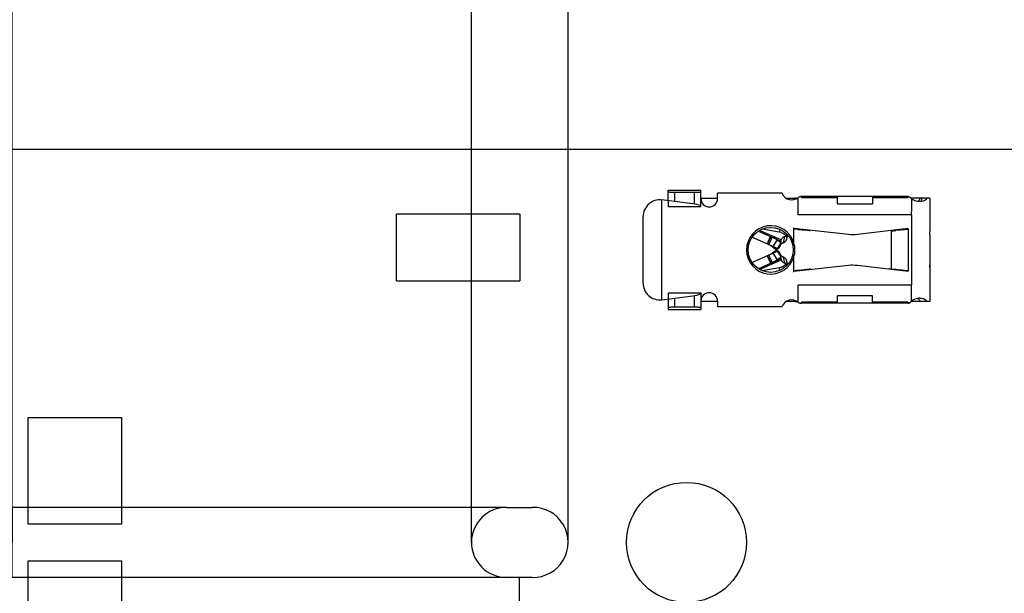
# Model space of a CAD drawing. Header units: millimetres. Extents: x 0 to 210, y 0 to 297.
# Tile 55 of 82: x 52.49 to 54.95, y 152.48 to 153.91. Entities that reach past the tile are written whole.
import ezdxf
from ezdxf.enums import TextEntityAlignment as Align

# ---------------------------------------------------------------- set-up
doc = ezdxf.new("R2010")
doc.units = ezdxf.units.MM
doc.header["$LTSCALE"] = 19.36
doc.layers.get('0').update_dxf_attribs({"linetype": 'CONTINUOUS'})
doc.layers.add('Z_DIM_2D', color=7, linetype='CONTINUOUS')
doc.styles.add('TEXTSTYLE_3', font='helveticaneueltw1g-ltcn.otf')
doc.styles.add('TEXTSTYLE_4', font='gdt', dxfattribs={"width": 0.7})
doc.dimstyles.new('DIMSTYLE_1', dxfattribs={"dimtxt": 1.4, "dimasz": 3.5, "dimexe": 1.5, "dimexo": 0, "dimgap": 0.35, "dimtad": 0, "dimtih": 1, "dimtoh": 1, "dimlfac": 12, "dimdsep": 46, "dimtxsty": 'TEXTSTYLE_3', "dimblk": '_FILLED', "dimblk1": '_FILLED', "dimblk2": '_FILLED', "dimcen": 0.09, "dimclrt": 5, "dimazin": 2, "dimtol": 1, "dimtp": 0.3, "dimtm": 0.3, "dimtfac": 1, "dimtofl": 0, "dimtmove": 0, "dimatfit": 3, "dimldrblk": '_FILLED', "dimfxl": 0, "dimtolj": 1, "dimarcsym": 0})
doc.dimstyles.new('DIMSTYLE_3', dxfattribs={"dimtxt": 1.4, "dimasz": 3.5, "dimexe": 1.5, "dimexo": 0, "dimgap": 0.35, "dimtad": 0, "dimtih": 1, "dimtoh": 1, "dimdec": 3, "dimlfac": 12, "dimdsep": 46, "dimtxsty": 'TEXTSTYLE_3', "dimblk": '_FILLED', "dimblk1": '_FILLED', "dimblk2": '_FILLED', "dimcen": 0.09, "dimclrt": 5, "dimazin": 2, "dimtol": 1, "dimtp": 0.3, "dimtm": 0.3, "dimtfac": 1, "dimtdec": 3, "dimtofl": 0, "dimtmove": 0, "dimatfit": 3, "dimldrblk": '_FILLED', "dimfxl": 0, "dimtolj": 1, "dimarcsym": 0})
doc.dimstyles.new('DIMSTYLE_4', dxfattribs={"dimtxt": 1.4, "dimasz": 3.5, "dimexe": 1.5, "dimexo": 0, "dimgap": 0.35, "dimtad": 0, "dimtih": 1, "dimtoh": 1, "dimdec": 3, "dimlfac": 12, "dimdsep": 46, "dimtxsty": 'TEXTSTYLE_3', "dimblk": '_FILLED', "dimblk1": '_FILLED', "dimblk2": '_FILLED', "dimcen": 0.09, "dimclrt": 5, "dimazin": 2, "dimtol": 1, "dimtp": 0.4, "dimtm": 0.4, "dimtfac": 1, "dimtdec": 3, "dimtofl": 0, "dimtmove": 0, "dimatfit": 3, "dimldrblk": '_FILLED', "dimfxl": 0, "dimtolj": 1, "dimarcsym": 0})
doc.dimstyles.new('DIMSTYLE_9', dxfattribs={"dimtxt": 1.4, "dimasz": 3.5, "dimexe": 1.5, "dimexo": 0, "dimgap": 0.35, "dimtad": 1, "dimdec": 3, "dimlfac": 12, "dimdsep": 46, "dimtxsty": 'TEXTSTYLE_3', "dimblk": '_FILLED', "dimblk1": '_FILLED', "dimblk2": '_FILLED', "dimcen": 0.09, "dimclrt": 5, "dimazin": 2, "dimtol": 1, "dimtp": 0.1, "dimtm": 0.1, "dimtfac": 1, "dimtdec": 3, "dimtofl": 0, "dimtmove": 0, "dimatfit": 3, "dimldrblk": '_FILLED', "dimfxl": 0, "dimtolj": 1, "dimarcsym": 0})

# ---------------------------------------------------------------- blocks, each defined once
blk = doc.blocks.new('*D2')
at = {"layer": 'Z_DIM_2D', "color": 2, "linetype": 'Continuous', "transparency": 16777216}
blk.add_line((53.7386, 152.515), (53.7386, 147.3402), dxfattribs=at)
at = {"layer": 'Z_DIM_2D', "color": 5, "linetype": 'Continuous', "transparency": 16777216}
for s, height, style, p in [('0.3', 0.98, 'TEXTSTYLE_3', (54.2286, 146.6402)), ('`', 0.98, 'TEXTSTYLE_4', (54.2286, 144.9947)), ('34.48', 1.4, 'TEXTSTYLE_3', (54.4386, 143.8514))]:
    blk.add_text(s, height=height, rotation=90, dxfattribs=dict(at, style=style)).set_placement(p, align=Align.RIGHT)
blk = doc.blocks.new('_FILLED')
at = {"color": 0, "linetype": 'ByBlock'}
blk.add_solid([(0, 0), (-1, 0.125), (-1, -0.125)], dxfattribs=at)
blk = doc.blocks.new('_NONE')
blk = doc.blocks.new('*D6')
at = {"layer": 'Z_DIM_2D', "color": 2, "linetype": 'Continuous', "transparency": 16777216}
blk.add_line((61.2648, 152.515), (61.2648, 147.3402), dxfattribs=at)
at = {"layer": 'Z_DIM_2D', "color": 5, "linetype": 'Continuous', "transparency": 16777216}
for s, height, style, p in [('0.3', 0.98, 'TEXTSTYLE_3', (61.7548, 146.6402)), ('`', 0.98, 'TEXTSTYLE_4', (61.7548, 144.9947)), ('124.8', 1.4, 'TEXTSTYLE_3', (61.9648, 143.8514))]:
    blk.add_text(s, height=height, rotation=90, dxfattribs=dict(at, style=style)).set_placement(p, align=Align.RIGHT)
blk = doc.blocks.new('*D7')
at = {"layer": 'Z_DIM_2D', "color": 2, "linetype": 'Continuous', "transparency": 16777216}
blk.add_line((63.7398, 152.515), (63.7398, 147.3402), dxfattribs=at)
at = {"layer": 'Z_DIM_2D', "color": 5, "linetype": 'Continuous', "transparency": 16777216}
for s, height, style, p in [('0.3', 0.98, 'TEXTSTYLE_3', (64.2298, 146.6402)), ('`', 0.98, 'TEXTSTYLE_4', (64.2298, 144.9947)), ('154.5', 1.4, 'TEXTSTYLE_3', (64.4398, 143.8514))]:
    blk.add_text(s, height=height, rotation=90, dxfattribs=dict(at, style=style)).set_placement(p, align=Align.RIGHT)
blk = doc.blocks.new('*D9')
at = {"layer": 'Z_DIM_2D', "color": 2, "linetype": 'Continuous', "transparency": 16777216}
blk.add_line((67.0732, 152.515), (67.0732, 147.3402), dxfattribs=at)
at = {"layer": 'Z_DIM_2D', "color": 5, "linetype": 'Continuous', "transparency": 16777216}
for s, height, style, p in [('0.3', 0.98, 'TEXTSTYLE_3', (67.5632, 146.6402)), ('`', 0.98, 'TEXTSTYLE_4', (67.5632, 144.9947)), ('194.5', 1.4, 'TEXTSTYLE_3', (67.7732, 143.8514))]:
    blk.add_text(s, height=height, rotation=90, dxfattribs=dict(at, style=style)).set_placement(p, align=Align.RIGHT)
blk = doc.blocks.new('*D12')
at = {"layer": 'Z_DIM_2D', "color": 2, "linetype": 'Continuous', "transparency": 16777216}
for p, q in [((71.2398, 152.515), (71.2398, 150.1322)), ((71.2398, 150.1322), (72.6999, 149.8)), ((72.6999, 149.8), (72.6999, 147.3402))]:
    blk.add_line(p, q, dxfattribs=at)
at = {"layer": 'Z_DIM_2D', "color": 5, "linetype": 'Continuous', "transparency": 16777216}
for s, height, style, p in [('0.3', 0.98, 'TEXTSTYLE_3', (73.1899, 146.6402)), ('`', 0.98, 'TEXTSTYLE_4', (73.1899, 144.9947)), ('244.5', 1.4, 'TEXTSTYLE_3', (73.3999, 143.8514))]:
    blk.add_text(s, height=height, rotation=90, dxfattribs=dict(at, style=style)).set_placement(p, align=Align.RIGHT)
blk = doc.blocks.new('*D14')
at = {"layer": 'Z_DIM_2D', "color": 2, "linetype": 'Continuous', "transparency": 16777216}
for p, q in [((74.5982, 152.515), (74.5982, 150.3485)), ((74.5982, 150.3485), (75.7033, 149.7638)), ((75.7033, 149.7638), (75.7033, 147.3402))]:
    blk.add_line(p, q, dxfattribs=at)
at = {"layer": 'Z_DIM_2D', "color": 5, "linetype": 'Continuous', "transparency": 16777216}
for s, height, style, p in [('0.3', 0.98, 'TEXTSTYLE_3', (76.1933, 146.6402)), ('`', 0.98, 'TEXTSTYLE_4', (76.1933, 144.9947)), ('284.8', 1.4, 'TEXTSTYLE_3', (76.4033, 143.8514))]:
    blk.add_text(s, height=height, rotation=90, dxfattribs=dict(at, style=style)).set_placement(p, align=Align.RIGHT)
blk = doc.blocks.new('*D15')
at = {"layer": 'Z_DIM_2D', "color": 2, "linetype": 'Continuous', "transparency": 16777216}
blk.add_line((77.0732, 152.515), (77.0732, 147.3402), dxfattribs=at)
at = {"layer": 'Z_DIM_2D', "color": 5, "linetype": 'Continuous', "transparency": 16777216}
for s, height, style, p in [('0.3', 0.98, 'TEXTSTYLE_3', (77.5632, 146.6402)), ('`', 0.98, 'TEXTSTYLE_4', (77.5632, 144.9947)), ('314.5', 1.4, 'TEXTSTYLE_3', (77.7732, 143.8514))]:
    blk.add_text(s, height=height, rotation=90, dxfattribs=dict(at, style=style)).set_placement(p, align=Align.RIGHT)
blk = doc.blocks.new('*D17')
at = {"layer": 'Z_DIM_2D', "color": 2, "linetype": 'Continuous', "transparency": 16777216}
blk.add_line((80.4065, 152.515), (80.4065, 147.3402), dxfattribs=at)
at = {"layer": 'Z_DIM_2D', "color": 5, "linetype": 'Continuous', "transparency": 16777216}
for s, height, style, p in [('0.3', 0.98, 'TEXTSTYLE_3', (80.8965, 146.6402)), ('`', 0.98, 'TEXTSTYLE_4', (80.8965, 144.9947)), ('354.5', 1.4, 'TEXTSTYLE_3', (81.1065, 143.8514))]:
    blk.add_text(s, height=height, rotation=90, dxfattribs=dict(at, style=style)).set_placement(p, align=Align.RIGHT)
blk = doc.blocks.new('*D20')
at = {"layer": 'Z_DIM_2D', "color": 2, "linetype": 'Continuous', "transparency": 16777216}
for p, q in [((84.5732, 152.515), (84.5732, 150.0725)), ((84.5732, 150.0725), (85.5007, 149.8599)), ((85.5007, 149.8599), (85.5007, 147.3402))]:
    blk.add_line(p, q, dxfattribs=at)
at = {"layer": 'Z_DIM_2D', "color": 5, "linetype": 'Continuous', "transparency": 16777216}
for s, height, style, p in [('0.3', 0.98, 'TEXTSTYLE_3', (85.9907, 146.6402)), ('`', 0.98, 'TEXTSTYLE_4', (85.9907, 144.9947)), ('404.5', 1.4, 'TEXTSTYLE_3', (86.2007, 143.8514))]:
    blk.add_text(s, height=height, rotation=90, dxfattribs=dict(at, style=style)).set_placement(p, align=Align.RIGHT)
blk = doc.blocks.new('*D21')
at = {"layer": 'Z_DIM_2D', "color": 2, "linetype": 'Continuous', "transparency": 16777216}
blk.add_line((87.0732, 152.515), (87.0732, 147.3402), dxfattribs=at)
at = {"layer": 'Z_DIM_2D', "color": 5, "linetype": 'Continuous', "transparency": 16777216}
for s, height, style, p in [('0.3', 0.98, 'TEXTSTYLE_3', (87.5632, 146.6402)), ('`', 0.98, 'TEXTSTYLE_4', (87.5632, 144.9947)), ('434.5', 1.4, 'TEXTSTYLE_3', (87.7732, 143.8514))]:
    blk.add_text(s, height=height, rotation=90, dxfattribs=dict(at, style=style)).set_placement(p, align=Align.RIGHT)
blk = doc.blocks.new('*D23')
at = {"layer": 'Z_DIM_2D', "color": 2, "linetype": 'Continuous', "transparency": 16777216}
for p, q in [((87.9315, 152.515), (87.9315, 150.3947)), ((87.9315, 150.3947), (90.178, 149.8632)), ((90.178, 149.8632), (90.178, 147.3402))]:
    blk.add_line(p, q, dxfattribs=at)
at = {"layer": 'Z_DIM_2D', "color": 5, "linetype": 'Continuous', "transparency": 16777216}
for s, height, style, p in [('0.3', 0.98, 'TEXTSTYLE_3', (90.668, 146.6402)), ('`', 0.98, 'TEXTSTYLE_4', (90.668, 144.9947)), ('444.8', 1.4, 'TEXTSTYLE_3', (90.878, 143.8514))]:
    blk.add_text(s, height=height, rotation=90, dxfattribs=dict(at, style=style)).set_placement(p, align=Align.RIGHT)
blk = doc.blocks.new('*D24')
at = {"layer": 'Z_DIM_2D', "color": 2, "linetype": 'Continuous', "transparency": 16777216}
for p, q in [((93.7398, 152.515), (93.7398, 150.3119)), ((93.7398, 150.3119), (92.1708, 149.6741)), ((92.1708, 149.6741), (92.1708, 147.3402))]:
    blk.add_line(p, q, dxfattribs=at)
at = {"layer": 'Z_DIM_2D', "color": 5, "linetype": 'Continuous', "transparency": 16777216}
for s, height, style, p in [('0.3', 0.98, 'TEXTSTYLE_3', (92.6608, 146.6402)), ('`', 0.98, 'TEXTSTYLE_4', (92.6608, 144.9947)), ('514.5', 1.4, 'TEXTSTYLE_3', (92.8708, 143.8514))]:
    blk.add_text(s, height=height, rotation=90, dxfattribs=dict(at, style=style)).set_placement(p, align=Align.RIGHT)
blk = doc.blocks.new('*D26')
at = {"layer": 'Z_DIM_2D', "color": 2, "linetype": 'Continuous', "transparency": 16777216}
for p, q in [((94.5732, 152.515), (94.5732, 150.2973)), ((94.5732, 150.2973), (96.1172, 149.702)), ((96.1172, 149.702), (96.1172, 147.3402))]:
    blk.add_line(p, q, dxfattribs=at)
at = {"layer": 'Z_DIM_2D', "color": 5, "linetype": 'Continuous', "transparency": 16777216}
for s, height, style, p in [('0.3', 0.98, 'TEXTSTYLE_3', (96.6072, 146.6402)), ('`', 0.98, 'TEXTSTYLE_4', (96.6072, 144.9947)), ('524.5', 1.4, 'TEXTSTYLE_3', (96.8172, 143.8514))]:
    blk.add_text(s, height=height, rotation=90, dxfattribs=dict(at, style=style)).set_placement(p, align=Align.RIGHT)
blk = doc.blocks.new('*D27')
at = {"layer": 'Z_DIM_2D', "color": 2, "linetype": 'Continuous', "transparency": 16777216}
for p, q in [((100.4065, 152.515), (100.4065, 150.2625)), ((100.4065, 150.2625), (98.4871, 149.6646)), ((98.4871, 149.6646), (98.4871, 147.3402))]:
    blk.add_line(p, q, dxfattribs=at)
at = {"layer": 'Z_DIM_2D', "color": 5, "linetype": 'Continuous', "transparency": 16777216}
for s, height, style, p in [('0.3', 0.98, 'TEXTSTYLE_3', (98.9771, 146.6402)), ('`', 0.98, 'TEXTSTYLE_4', (98.9771, 144.9947)), ('594.5', 1.4, 'TEXTSTYLE_3', (99.1871, 143.8514))]:
    blk.add_text(s, height=height, rotation=90, dxfattribs=dict(at, style=style)).set_placement(p, align=Align.RIGHT)
blk = doc.blocks.new('*D29')
at = {"layer": 'Z_DIM_2D', "color": 2, "linetype": 'Continuous', "transparency": 16777216}
for p, q in [((101.2648, 152.515), (101.2648, 150.2288)), ((101.2648, 150.2288), (103.0179, 149.6308)), ((103.0179, 149.6308), (103.0179, 147.3402))]:
    blk.add_line(p, q, dxfattribs=at)
at = {"layer": 'Z_DIM_2D', "color": 5, "linetype": 'Continuous', "transparency": 16777216}
for s, height, style, p in [('0.3', 0.98, 'TEXTSTYLE_3', (103.5079, 146.6402)), ('`', 0.98, 'TEXTSTYLE_4', (103.5079, 144.9947)), ('604.8', 1.4, 'TEXTSTYLE_3', (103.7179, 143.8514))]:
    blk.add_text(s, height=height, rotation=90, dxfattribs=dict(at, style=style)).set_placement(p, align=Align.RIGHT)
blk = doc.blocks.new('*D30')
at = {"layer": 'Z_DIM_2D', "color": 2, "linetype": 'Continuous', "transparency": 16777216}
for p, q in [((107.0732, 152.515), (107.0732, 150.3866)), ((107.0732, 150.3866), (105.5114, 149.6558)), ((105.5114, 149.6558), (105.5114, 147.3402))]:
    blk.add_line(p, q, dxfattribs=at)
at = {"layer": 'Z_DIM_2D', "color": 5, "linetype": 'Continuous', "transparency": 16777216}
for s, height, style, p in [('0.3', 0.98, 'TEXTSTYLE_3', (106.0014, 146.6402)), ('`', 0.98, 'TEXTSTYLE_4', (106.0014, 144.9947)), ('674.5', 1.4, 'TEXTSTYLE_3', (106.2114, 143.8514))]:
    blk.add_text(s, height=height, rotation=90, dxfattribs=dict(at, style=style)).set_placement(p, align=Align.RIGHT)
blk = doc.blocks.new('*D32')
at = {"layer": 'Z_DIM_2D', "color": 2, "linetype": 'Continuous', "transparency": 16777216}
for p, q in [((107.9065, 152.515), (107.9065, 150.3866)), ((107.9065, 150.3866), (108.9662, 150.0545)), ((108.9662, 150.0545), (108.9662, 147.3402))]:
    blk.add_line(p, q, dxfattribs=at)
at = {"layer": 'Z_DIM_2D', "color": 5, "linetype": 'Continuous', "transparency": 16777216}
for s, height, style, p in [('0.3', 0.98, 'TEXTSTYLE_3', (109.4562, 146.6402)), ('`', 0.98, 'TEXTSTYLE_4', (109.4562, 144.9947)), ('684.5', 1.4, 'TEXTSTYLE_3', (109.6662, 143.8514))]:
    blk.add_text(s, height=height, rotation=90, dxfattribs=dict(at, style=style)).set_placement(p, align=Align.RIGHT)
blk = doc.blocks.new('*D33')
at = {"layer": 'Z_DIM_2D', "color": 2, "linetype": 'Continuous', "transparency": 16777216}
blk.add_line((110.4065, 152.515), (110.4065, 147.3402), dxfattribs=at)
at = {"layer": 'Z_DIM_2D', "color": 5, "linetype": 'Continuous', "transparency": 16777216}
for s, height, style, p in [('0.3', 0.98, 'TEXTSTYLE_3', (110.8965, 146.6402)), ('`', 0.98, 'TEXTSTYLE_4', (110.8965, 144.9947)), ('714.5', 1.4, 'TEXTSTYLE_3', (111.1065, 143.8514))]:
    blk.add_text(s, height=height, rotation=90, dxfattribs=dict(at, style=style)).set_placement(p, align=Align.RIGHT)
blk = doc.blocks.new('*D36')
at = {"layer": 'Z_DIM_2D', "color": 2, "linetype": 'Continuous', "transparency": 16777216}
for p, q in [((114.5982, 152.515), (114.5982, 149.6596)), ((114.5982, 149.6596), (115.9313, 149.2769)), ((115.9313, 149.2769), (115.9313, 147.3402))]:
    blk.add_line(p, q, dxfattribs=at)
at = {"layer": 'Z_DIM_2D', "color": 5, "linetype": 'Continuous', "transparency": 16777216}
for s, height, style, p in [('0.3', 0.98, 'TEXTSTYLE_3', (116.4213, 146.6402)), ('`', 0.98, 'TEXTSTYLE_4', (116.4213, 144.9947)), ('764.8', 1.4, 'TEXTSTYLE_3', (116.6313, 143.8514))]:
    blk.add_text(s, height=height, rotation=90, dxfattribs=dict(at, style=style)).set_placement(p, align=Align.RIGHT)
blk = doc.blocks.new('*D38')
at = {"layer": 'Z_DIM_2D', "color": 2, "linetype": 'Continuous', "transparency": 16777216}
for p, q in [((117.9065, 152.515), (117.9065, 150.4502)), ((117.9065, 150.4502), (119.1427, 150.127)), ((119.1427, 150.127), (119.1427, 147.3402))]:
    blk.add_line(p, q, dxfattribs=at)
at = {"layer": 'Z_DIM_2D', "color": 5, "linetype": 'Continuous', "transparency": 16777216}
for s, height, style, p in [('0.3', 0.98, 'TEXTSTYLE_3', (119.6327, 146.6402)), ('`', 0.98, 'TEXTSTYLE_4', (119.6327, 144.9947)), ('804.5', 1.4, 'TEXTSTYLE_3', (119.8427, 143.8514))]:
    blk.add_text(s, height=height, rotation=90, dxfattribs=dict(at, style=style)).set_placement(p, align=Align.RIGHT)
blk = doc.blocks.new('*D39')
at = {"layer": 'Z_DIM_2D', "color": 2, "linetype": 'Continuous', "transparency": 16777216}
blk.add_line((120.4065, 152.515), (120.4065, 147.3402), dxfattribs=at)
at = {"layer": 'Z_DIM_2D', "color": 5, "linetype": 'Continuous', "transparency": 16777216}
for s, height, style, p in [('0.3', 0.98, 'TEXTSTYLE_3', (120.8965, 146.6402)), ('`', 0.98, 'TEXTSTYLE_4', (120.8965, 144.9947)), ('834.5', 1.4, 'TEXTSTYLE_3', (121.1065, 143.8514))]:
    blk.add_text(s, height=height, rotation=90, dxfattribs=dict(at, style=style)).set_placement(p, align=Align.RIGHT)
blk = doc.blocks.new('*D41')
at = {"layer": 'Z_DIM_2D', "color": 2, "linetype": 'Continuous', "transparency": 16777216}
blk.add_line((123.7398, 152.515), (123.7398, 147.3402), dxfattribs=at)
at = {"layer": 'Z_DIM_2D', "color": 5, "linetype": 'Continuous', "transparency": 16777216}
for s, height, style, p in [('0.3', 0.98, 'TEXTSTYLE_3', (124.2298, 146.6402)), ('`', 0.98, 'TEXTSTYLE_4', (124.2298, 144.9947)), ('874.5', 1.4, 'TEXTSTYLE_3', (124.4398, 143.8514))]:
    blk.add_text(s, height=height, rotation=90, dxfattribs=dict(at, style=style)).set_placement(p, align=Align.RIGHT)
blk = doc.blocks.new('*D44')
at = {"layer": 'Z_DIM_2D', "color": 2, "linetype": 'Continuous', "transparency": 16777216}
for p, q in [((127.9315, 152.515), (127.9315, 149.5627)), ((127.9315, 149.5627), (129.1645, 149.2438)), ((129.1645, 149.2438), (129.1645, 147.3402))]:
    blk.add_line(p, q, dxfattribs=at)
at = {"layer": 'Z_DIM_2D', "color": 5, "linetype": 'Continuous', "transparency": 16777216}
for s, height, style, p in [('0.3', 0.98, 'TEXTSTYLE_3', (129.6545, 146.6402)), ('`', 0.98, 'TEXTSTYLE_4', (129.6545, 144.9947)), ('924.8', 1.4, 'TEXTSTYLE_3', (129.8645, 143.8514))]:
    blk.add_text(s, height=height, rotation=90, dxfattribs=dict(at, style=style)).set_placement(p, align=Align.RIGHT)
blk = doc.blocks.new('*D46')
at = {"layer": 'Z_DIM_2D', "color": 2, "linetype": 'Continuous', "transparency": 16777216}
for p, q in [((131.2398, 152.515), (131.2398, 149.947)), ((131.2398, 149.947), (132.3661, 149.458)), ((132.3661, 149.458), (132.3661, 147.3402))]:
    blk.add_line(p, q, dxfattribs=at)
at = {"layer": 'Z_DIM_2D', "color": 5, "linetype": 'Continuous', "transparency": 16777216}
for s, height, style, p in [('0.3', 0.98, 'TEXTSTYLE_3', (132.8561, 146.6402)), ('`', 0.98, 'TEXTSTYLE_4', (132.8561, 144.9947)), ('964.5', 1.4, 'TEXTSTYLE_3', (133.0661, 143.8514))]:
    blk.add_text(s, height=height, rotation=90, dxfattribs=dict(at, style=style)).set_placement(p, align=Align.RIGHT)
blk = doc.blocks.new('*D47')
at = {"layer": 'Z_DIM_2D', "color": 2, "linetype": 'Continuous', "transparency": 16777216}
blk.add_line((133.7398, 152.515), (133.7398, 147.3402), dxfattribs=at)
at = {"layer": 'Z_DIM_2D', "color": 5, "linetype": 'Continuous', "transparency": 16777216}
for s, height, style, p in [('0.3', 0.98, 'TEXTSTYLE_3', (134.2298, 146.6402)), ('`', 0.98, 'TEXTSTYLE_4', (134.2298, 144.9947)), ('994.5', 1.4, 'TEXTSTYLE_3', (134.4398, 143.8514))]:
    blk.add_text(s, height=height, rotation=90, dxfattribs=dict(at, style=style)).set_placement(p, align=Align.RIGHT)
blk = doc.blocks.new('*D50')
at = {"layer": 'Z_DIM_2D', "color": 2, "linetype": 'Continuous', "transparency": 16777216}
for p, q in [((141.2565, 152.515), (141.2565, 150.0857)), ((141.2565, 150.0857), (142.5869, 149.5925)), ((142.5869, 149.5925), (142.5869, 147.3402))]:
    blk.add_line(p, q, dxfattribs=at)
at = {"layer": 'Z_DIM_2D', "color": 5, "linetype": 'Continuous', "transparency": 16777216}
for s, height, style, p in [('0.3', 0.98, 'TEXTSTYLE_3', (143.0769, 146.6402)), ('`', 0.98, 'TEXTSTYLE_4', (143.0769, 144.9947)), ('1084.7', 1.4, 'TEXTSTYLE_3', (143.2869, 143.8514))]:
    blk.add_text(s, height=height, rotation=90, dxfattribs=dict(at, style=style)).set_placement(p, align=Align.RIGHT)
blk = doc.blocks.new('*D51')
at = {"layer": 'Z_DIM_2D', "color": 2, "linetype": 'Continuous', "transparency": 16777216}
blk.add_line((144.1148, 152.6025), (144.1148, 147.3402), dxfattribs=at)
at = {"layer": 'Z_DIM_2D', "color": 5, "linetype": 'Continuous', "transparency": 16777216}
for s, height, style, p in [('0.4', 0.98, 'TEXTSTYLE_3', (144.6048, 146.6402)), ('`', 0.98, 'TEXTSTYLE_4', (144.6048, 144.9947)), ('1119', 1.4, 'TEXTSTYLE_3', (144.8148, 143.8514))]:
    blk.add_text(s, height=height, rotation=90, dxfattribs=dict(at, style=style)).set_placement(p, align=Align.RIGHT)
blk = doc.blocks.new('*D56')
at = {"layer": 'Z_DIM_2D', "color": 2, "linetype": 'Continuous', "transparency": 16777216}
for p, q in [((53.619, 152.6025), (53.619, 158.3286)), ((53.8607, 152.6025), (53.8607, 158.3286)), ((53.619, 156.8286), (53.7398, 156.8286)), ((53.8607, 156.8286), (53.7398, 156.8286)), ((53.7398, 156.8286), (63.2866, 156.8286))]:
    blk.add_line(p, q, dxfattribs=at)
at = {"layer": 'Z_DIM_2D', "color": 5, "linetype": 'Continuous', "transparency": 16777216}
for s, height, style, p in [(' (12x)', 1.4, 'TEXTSTYLE_3', (59.3426, 157.1786)), ('2.9', 1.4, 'TEXTSTYLE_3', (54.203, 157.1786)), ('`', 0.98, 'TEXTSTYLE_4', (56.5537, 157.3886)), ('0.1', 0.98, 'TEXTSTYLE_3', (57.6971, 157.3886))]:
    blk.add_text(s, height=height, dxfattribs=dict(at, style=style)).set_placement(p)
blk = doc.blocks.new('*D57')
at = {"layer": 'Z_DIM_2D', "color": 2, "linetype": 'Continuous', "transparency": 16777216}
for p, q in [((52.4709, 152.6025), (52.4709, 163.5473)), ((53.7065, 152.69), (50.9709, 152.69)), ((52.4709, 152.69), (52.4709, 152.6025)), ((52.4709, 152.515), (52.4709, 152.6025)), ((53.7065, 152.515), (50.9709, 152.515))]:
    blk.add_line(p, q, dxfattribs=at)
at = {"layer": 'Z_DIM_2D', "color": 5, "linetype": 'Continuous', "transparency": 16777216}
for s, height, style, p in [(' (12x)', 1.4, 'TEXTSTYLE_3', (52.1209, 159.6033)), ('0.1', 0.98, 'TEXTSTYLE_3', (51.9109, 157.9578)), ('`', 0.98, 'TEXTSTYLE_4', (51.9109, 156.8144)), ('2.1', 1.4, 'TEXTSTYLE_3', (52.1209, 154.4637))]:
    blk.add_text(s, height=height, rotation=90, dxfattribs=dict(at, style=style)).set_placement(p)

msp = doc.modelspace()

# ---------------------------------------------------------------- linework, layer by layer
at = {"color": 7, "linetype": 'Continuous'}
for p, q in [((51.114828, 153.585873), (143.864827, 153.585873)), ((54.110661, 153.456545), (54.110661, 153.482756)), ((54.110661, 153.482756), (54.192433, 153.482756)), ((54.192433, 153.441191), (54.192433, 153.482756)), ((54.111656, 153.441191), (54.111489, 153.456443)), ((54.435661, 153.42129), (54.435661, 153.465156)), ((54.533578, 153.448722), (54.533578, 153.466926)), ((54.718994, 153.461214), (54.718994, 153.46319)), ((53.431494, 153.256707), (53.431494, 153.423373)), ((53.739828, 153.423373), (53.431494, 153.423373)), ((53.739828, 153.423373), (53.739828, 153.256707)), ((54.192433, 153.441191), (54.111573, 153.441191)), ((54.718994, 153.42129), (54.718994, 153.430047)), ((54.388547, 153.378448), (54.345509, 153.385754)), ((54.424826, 153.387774), (54.423161, 153.387957)), ((54.424828, 153.35099), (54.424826, 153.387774)), ((54.710661, 153.385439), (54.710661, 153.387957)), ((54.38541, 153.336289), (54.319762, 153.365243)), ((54.366782, 153.367275), (54.358404, 153.3482)), ((54.358535, 153.348142), (54.366754, 153.367287)), ((54.367131, 153.367121), (54.358535, 153.348142)), ((54.358672, 153.348082), (54.367104, 153.367133)), ((54.320215, 153.302536), (54.38541, 153.331291)), ((54.385717, 153.336309), (54.385409, 153.336289)), ((54.390444, 153.343597), (54.387998, 153.339046)), ((54.388005, 153.328523), (54.38878, 153.327204)), ((54.424825, 153.279805), (54.42484, 153.31663)), ((54.388547, 153.289132), (54.345478, 153.28182)), ((54.423161, 153.279623), (54.424825, 153.279805)), ((54.710661, 153.279623), (54.710661, 153.282141)), ((53.431494, 153.256707), (53.739828, 153.256707)), ((54.111489, 153.211137), (54.111656, 153.226389)), ((54.111656, 153.226389), (54.192433, 153.226389)), ((54.192433, 153.226389), (54.192433, 153.184824)), ((54.435661, 153.202424), (54.435661, 153.24629)), ((54.110661, 153.211035), (54.110661, 153.184817)), ((54.110661, 153.184817), (54.192433, 153.184824)), ((52.510661, 152.648373), (52.510661, 152.91504)), ((52.510661, 152.91504), (52.743994, 152.91504)), ((52.743994, 152.91504), (52.743994, 152.648373)), ((53.706494, 152.69004), (53.770631, 152.69004)), ((52.743994, 152.648373), (52.510661, 152.648373)), ((52.510661, 152.29004), (52.510661, 152.556707)), ((52.510661, 152.556707), (52.743994, 152.556707)), ((52.743994, 152.556707), (52.743994, 152.29004)), ((53.77062, 152.51504), (53.706494, 152.51504))]:
    msp.add_line(p, q, dxfattribs=at)
at = {"color": 9, "linetype": 'Continuous'}
for p, q in [((54.127328, 153.454498), (54.127328, 153.477154)), ((54.175766, 153.477154), (54.175766, 153.44848)), ((54.093994, 153.458591), (54.093994, 153.209007)), ((54.444231, 153.464594), (54.533578, 153.464594)), ((54.621078, 153.464594), (54.710182, 153.464594)), ((54.718994, 153.42129), (54.435661, 153.42129)), ((54.718994, 153.42129), (54.718994, 153.24629)), ((54.389726, 153.385184), (54.388547, 153.378448)), ((54.669167, 153.286559), (54.669167, 153.381021)), ((54.710661, 153.385439), (54.710661, 153.282141)), ((54.401087, 153.36659), (54.398471, 153.351643)), ((54.424828, 153.35099), (54.420834, 153.349804)), ((54.398464, 153.31594), (54.401079, 153.300993)), ((54.420834, 153.317776), (54.423689, 153.316986)), ((54.389728, 153.282382), (54.388547, 153.289132)), ((54.435661, 153.24629), (54.718994, 153.24629)), ((54.127328, 153.190426), (54.127328, 153.213081)), ((54.175766, 153.2191), (54.175766, 153.190426)), ((54.533578, 153.202986), (54.444231, 153.202986)), ((54.710182, 153.202986), (54.621078, 153.202986))]:
    msp.add_line(p, q, dxfattribs=at)
at = {"color": 6, "linetype": 'Continuous'}
for p, q in [((54.175766, 153.477154), (54.127328, 153.477154)), ((54.185885, 153.477393), (54.175766, 153.477154)), ((54.2341, 153.461915), (54.2341, 153.475457)), ((54.395423, 153.475457), (54.2341, 153.475457)), ((54.172279, 153.448979), (54.093994, 153.458591)), ((54.192433, 153.462957), (54.2341, 153.462957)), ((54.405196, 153.462957), (54.427328, 153.462957)), ((54.437105, 153.46572), (54.435661, 153.465127)), ((54.71103, 153.467123), (54.442526, 153.467123)), ((54.444231, 153.464594), (54.443949, 153.466006)), ((54.533578, 153.448722), (54.621078, 153.448722)), ((54.621078, 153.467123), (54.621078, 153.448722)), ((54.710619, 153.466778), (54.710182, 153.464595)), ((54.710706, 153.466975), (54.71103, 153.467123)), ((54.764828, 153.462957), (54.718994, 153.462957)), ((54.718994, 153.460989), (54.718994, 153.430047)), ((54.743994, 153.462957), (54.743994, 153.454632)), ((54.764828, 153.462957), (54.764828, 153.37889)), ((54.048161, 153.250457), (54.048161, 153.417123)), ((54.336117, 153.3808), (54.3925, 153.355932)), ((54.393014, 153.358542), (54.338756, 153.382427)), ((54.424826, 153.387774), (54.561197, 153.372839)), ((54.433919, 153.384506), (54.424828, 153.385259)), ((54.457692, 153.382244), (54.446776, 153.383376)), ((54.463374, 153.38149), (54.457692, 153.382244)), ((54.583844, 153.372939), (54.710661, 153.387957)), ((54.669167, 153.381021), (54.679762, 153.382367)), ((54.697115, 153.384159), (54.701673, 153.384595)), ((54.701673, 153.384595), (54.710661, 153.385439)), ((54.764587, 153.371189), (54.764817, 153.37829)), ((54.764817, 153.37829), (54.764828, 153.378891)), ((54.362536, 153.346378), (54.370943, 153.36544)), ((54.383036, 153.358792), (54.371947, 153.342227)), ((54.383036, 153.358792), (54.391928, 153.352838)), ((54.392408, 153.352157), (54.38541, 153.336289)), ((54.39167, 153.350485), (54.391495, 153.349504)), ((54.391928, 153.352838), (54.39153, 153.351262)), ((54.392576, 153.356106), (54.391928, 153.352838)), ((54.392068, 153.352754), (54.391958, 153.352123)), ((54.392728, 153.356645), (54.39264, 153.356117)), ((54.393683, 153.360212), (54.393014, 153.358542)), ((54.393097, 153.357872), (54.393145, 153.358723)), ((54.404909, 153.368776), (54.403001, 153.367522)), ((54.408624, 153.371424), (54.40676, 153.360769)), ((54.764587, 153.371183), (54.764828, 153.204623)), ((54.371446, 153.341479), (54.382395, 153.33415)), ((54.382395, 153.33343), (54.371446, 153.326101)), ((54.371947, 153.325353), (54.383036, 153.308788)), ((54.382395, 153.33415), (54.389253, 153.344394)), ((54.389265, 153.323167), (54.382395, 153.33343)), ((54.38541, 153.331291), (54.392408, 153.315423)), ((54.390072, 153.346866), (54.39002, 153.346742)), ((54.390195, 153.347172), (54.390072, 153.346866)), ((54.390966, 153.346571), (54.390424, 153.343604)), ((54.390432, 153.323949), (54.391045, 153.320506)), ((54.392584, 153.311685), (54.336095, 153.286771)), ((54.338796, 153.285143), (54.393046, 153.309006)), ((54.358347, 153.319354), (54.366754, 153.300293)), ((54.367104, 153.300447), (54.358672, 153.319498)), ((54.370943, 153.30214), (54.362536, 153.321202)), ((54.392071, 153.314837), (54.383036, 153.308788)), ((54.391045, 153.320506), (54.391632, 153.317182)), ((54.391487, 153.316473), (54.391928, 153.314741)), ((54.391632, 153.317182), (54.391805, 153.316192)), ((54.391805, 153.316192), (54.392045, 153.314816)), ((54.391928, 153.314741), (54.392374, 153.312657)), ((54.392045, 153.314816), (54.392234, 153.313733)), ((54.392234, 153.313733), (54.39259, 153.311672)), ((54.392374, 153.312657), (54.392545, 153.311672)), ((54.39259, 153.311672), (54.393046, 153.309006)), ((54.404909, 153.298804), (54.406569, 153.297305)), ((54.40676, 153.30681), (54.408631, 153.29612)), ((54.406569, 153.297305), (54.408, 153.295442)), ((54.561197, 153.294741), (54.424825, 153.279805)), ((54.424826, 153.282321), (54.429396, 153.282697)), ((54.429396, 153.282697), (54.433919, 153.283074)), ((54.438351, 153.283451), (54.457692, 153.285336)), ((54.710661, 153.279623), (54.583844, 153.294641)), ((54.663052, 153.287685), (54.669167, 153.286559)), ((54.669167, 153.286559), (54.679592, 153.285233)), ((54.696642, 153.283466), (54.701255, 153.283024)), ((54.701255, 153.283024), (54.710661, 153.282141)), ((54.764828, 153.289217), (54.764585, 153.295737)), ((54.718994, 153.206591), (54.718994, 153.24629)), ((54.093994, 153.209007), (54.094906, 153.209101)), ((54.094906, 153.209101), (54.172279, 153.218601)), ((54.2341, 153.204623), (54.192433, 153.204623)), ((54.2341, 153.205665), (54.2341, 153.192123)), ((54.427328, 153.204623), (54.405207, 153.204623)), ((54.71103, 153.200457), (54.442526, 153.200457)), ((54.44384, 153.201042), (54.443947, 153.201372)), ((54.443994, 153.201578), (54.444183, 153.202727)), ((54.533578, 153.200458), (54.533578, 153.218858)), ((54.621078, 153.218858), (54.533578, 153.218858)), ((54.621078, 153.200458), (54.621078, 153.218858)), ((54.710182, 153.202985), (54.710619, 153.200802)), ((54.710706, 153.200605), (54.71103, 153.200457)), ((54.764828, 153.204623), (54.718994, 153.204623)), ((54.739588, 153.206575), (54.740371, 153.204623)), ((54.175766, 153.190426), (54.127328, 153.190426)), ((54.185885, 153.190187), (54.175766, 153.190426)), ((54.2341, 153.192123), (54.395424, 153.192123))]:
    msp.add_line(p, q, dxfattribs=at)
for points in [[(54.39153, 153.351262), (54.391208, 153.35014), (54.390899, 153.349151), (54.390618, 153.348319), (54.39038, 153.347656), (54.390195, 153.347172)], [(54.390017, 153.320844), (54.390063, 153.320737), (54.390179, 153.320449), (54.390359, 153.319981), (54.390592, 153.319337), (54.390866, 153.318527), (54.39117, 153.317566), (54.391487, 153.316473)]]:
    msp.add_lwpolyline(points, dxfattribs=at)
msp.add_circle((54.366911, 153.33379), 0.05625, dxfattribs=at)
at = {"color": 7, "linetype": 'Continuous'}
msp.add_circle((54.156495, 152.60254), 0.15, dxfattribs=at)
at = {"color": 6, "linetype": 'Continuous'}
for centre, radius, start, end in [((54.418994, 153.48379), 0.025, 199.471221, 311.810315), ((54.089828, 153.417123), 0.041667, 83, 180), ((54.161615, 153.362131), 0.0875, 70.115208, 83), ((54.213266, 153.461915), 0.020833, 180, 360), ((54.427328, 153.442123), 0.020833, 77.186888, 90), ((54.745008, 153.517052), 0.059815, 243.189879, 244.221405), ((54.737609, 153.488765), 0.033437, 236.170909, 241.539988), ((54.257722, 151.284421), 2.107463, 85.083197, 85.204112), ((54.319536, 152.002675), 1.386555, 84.905942, 85.084271), ((54.357721, 152.430698), 0.956831, 84.65955, 84.907659), ((54.450614, 153.296827), 0.085619, 79.878244, 81.429701), ((54.572084, 153.472245), 0.1, 263.75, 276.753574), ((54.779025, 152.500736), 0.887201, 95.591051, 96.423909), ((54.870334, 151.587959), 1.804533, 95.508373, 95.652808), ((54.338965, 153.292933), 0.079245, 56.210812, 66.189188), ((53.364915, 153.533212), 1.042887, 349.69044, 349.85422), ((53.754359, 153.463591), 0.647269, 349.936244, 350.08352), ((53.928624, 153.433301), 0.470392, 350.140398, 350.555942), ((53.962161, 153.427719), 0.436393, 350.626626, 350.878425), ((54.408284, 153.34936), 0.018673, 112.647812, 119.40285), ((54.393942, 153.383688), 0.018531, 292.703673, 299.264293), ((54.338943, 153.292914), 0.058438, 57.87706, 66.188666), ((54.338996, 153.374575), 0.058333, 293.8, 303.8), ((54.338996, 153.374575), 0.079167, 293.8, 303.8), ((54.408235, 153.318117), 0.018559, 240.599732, 247.321732), ((54.257719, 155.383196), 2.107501, 274.795884, 274.916798), ((54.572084, 153.195335), 0.1, 83.246426, 96.25), ((54.777471, 154.151504), 0.871783, 263.553578, 264.382509), ((54.859381, 154.9668), 1.691182, 264.324584, 264.478), ((54.840634, 153.29695), 0.076059, 180.017685, 180.914188), ((54.089828, 153.250457), 0.041667, 180, 274.706111), ((54.213266, 153.205665), 0.020833, 0, 180), ((54.161615, 153.305449), 0.0875, 277, 290.621928), ((54.418994, 153.18379), 0.025, 48.189685, 160.528779), ((54.427328, 153.225457), 0.020833, 270, 282.816328), ((54.42296, 153.20518), 0.021365, 353.40909, 354.583448), ((54.745765, 153.149005), 0.061515, 115.797477, 117.371197), ((54.740765, 153.17216), 0.040816, 99.71138, 109.565619), ((54.740547, 153.173696), 0.039265, 92.63197, 99.776434), ((54.740355, 153.177174), 0.035782, 90.022643, 92.580868)]:
    msp.add_arc(centre, radius, start, end, dxfattribs=at)
at = {"color": 9, "linetype": 'Continuous'}
for centre, radius, start, end in [((54.366911, 153.33379), 0.060417, 16.540412, 343.499518), ((54.372162, 153.333809), 0.055398, 341.997535, 18.067516)]:
    msp.add_arc(centre, radius, start, end, dxfattribs=at)
at = {"color": 7, "linetype": 'Continuous'}
for centre, radius, start, end in [((54.383528, 153.348813), 0.030057, 70.912947, 80.387545), ((54.405621, 153.334514), 0.018561, 112.65461, 119.39739), ((54.391297, 153.36879), 0.018588, 292.704777, 299.220396), ((54.397084, 153.362463), 0.009823, 341.771134, 350.074119), ((54.345083, 153.302738), 0.050081, 27.261419, 29.244613), ((54.331927, 153.295941), 0.064889, 25.577705, 27.275377), ((54.400131, 153.326861), 0.010127, 196.711405, 206.763253), ((54.405619, 153.333064), 0.018558, 240.611297, 247.321323), ((54.391294, 153.298784), 0.018594, 60.78949, 67.318966), ((54.397084, 153.305117), 0.009823, 358.260846, 18.228893), ((54.383528, 153.318767), 0.030057, 279.612455, 289.087053), ((53.706495, 152.602539), 0.087501, 90.000406, 179.999605), ((53.773162, 152.60254), 0.0875, 268.635376, 91.364615), ((53.706495, 152.602541), 0.087501, 180.000395, 269.999594)]:
    msp.add_arc(centre, radius, start, end, dxfattribs=at)
at = {"color": 6, "linetype": 'Continuous'}
for points, knots in [([(54.127328, 153.477154), (54.125202, 153.477154), (54.121381, 153.477249), (54.115856, 153.477309), (54.113176, 153.477921), (54.110661, 153.477868), (54.110661, 153.478316)], [0, 0, 0, 0, 0.38037627, 0.70320485, 0.91980892, 1, 1, 1, 1]), ([(54.192433, 153.478316), (54.192433, 153.477715), (54.188985, 153.477976), (54.187495, 153.477478), (54.185885, 153.477393)], [0, 0, 0, 0, 0.27146498, 1, 1, 1, 1]), ([(54.443947, 153.466207), (54.443876, 153.46651), (54.443352, 153.467251), (54.442458, 153.46694), (54.44209, 153.466706)], [0, 0, 0, 0, 0.41611677, 1, 1, 1, 1]), ([(54.758185, 153.462957), (54.757383, 153.461657), (54.753028, 153.456342), (54.745564, 153.454623), (54.740341, 153.454624)], [0, 0, 0, 0, 0.2262248, 1, 1, 1, 1]), ([(54.457692, 153.285336), (54.458698, 153.285455), (54.461996, 153.28587), (54.465295, 153.286338), (54.467551, 153.286843)], [0, 0, 0, 0, 0.30461249, 1, 1, 1, 1]), ([(54.435661, 153.202453), (54.436421, 153.202189), (54.438663, 153.201431), (54.440947, 153.200457), (54.442528, 153.200457)], [0, 0, 0, 0, 0.33709146, 1, 1, 1, 1]), ([(54.442528, 153.200457), (54.442798, 153.200457), (54.443307, 153.200514), (54.443725, 153.200847), (54.44384, 153.201042)], [0, 0, 0, 0, 0.5448982, 1, 1, 1, 1]), ([(54.71103, 153.200457), (54.711321, 153.200457), (54.713622, 153.201364), (54.715607, 153.202663), (54.717483, 153.203634)], [0, 0, 0, 0, 0.12110933, 1, 1, 1, 1]), ([(54.746862, 153.212265), (54.748107, 153.211982), (54.752541, 153.210655), (54.756425, 153.207472), (54.758185, 153.204623)], [0, 0, 0, 0, 0.27600001, 1, 1, 1, 1]), ([(54.127328, 153.190426), (54.125202, 153.190426), (54.121381, 153.190331), (54.115856, 153.190271), (54.113176, 153.189659), (54.110661, 153.189712), (54.110661, 153.189264)], [0, 0, 0, 0, 0.38037627, 0.70320485, 0.91980892, 1, 1, 1, 1]), ([(54.192433, 153.189264), (54.192433, 153.189865), (54.188985, 153.189604), (54.187495, 153.190102), (54.185885, 153.190187)], [0, 0, 0, 0, 0.27146498, 1, 1, 1, 1])]:
    msp.add_open_spline(points, degree=3, knots=knots, dxfattribs=at)
for points in [[(54.442525, 153.467123), (54.440659, 153.467123), (54.438797, 153.466508), (54.437105, 153.46572)], [(54.71103, 153.467123), (54.713599, 153.46671), (54.715711, 153.46485), (54.718029, 153.463667)], [(54.733881, 153.455189), (54.729642, 153.455915), (54.725454, 153.457317), (54.721675, 153.459369)], [(54.740341, 153.454624), (54.738179, 153.454624), (54.736011, 153.454824), (54.733881, 153.455189)], [(54.740371, 153.462957), (54.739578, 153.460601), (54.738265, 153.458262), (54.736351, 153.456678)], [(54.399117, 153.365628), (54.396891, 153.364369), (54.394846, 153.36249), (54.393683, 153.360212)], [(54.408, 153.372137), (54.407201, 153.370842), (54.406117, 153.369703), (54.404909, 153.368776)], [(54.393046, 153.309006), (54.393566, 153.307266), (54.394611, 153.305644), (54.395898, 153.304362)], [(54.395898, 153.304362), (54.39685, 153.303414), (54.397955, 153.302609), (54.399124, 153.301948)], [(54.401079, 153.300993), (54.402435, 153.300425), (54.403743, 153.299699), (54.404909, 153.298804)], [(54.718994, 153.206591), (54.721498, 153.208272), (54.724255, 153.209608), (54.727096, 153.210619)], [(54.733877, 153.212368), (54.736404, 153.211385), (54.738427, 153.209025), (54.739588, 153.206575)], [(54.740341, 153.212956), (54.742527, 153.212957), (54.744731, 153.212749), (54.746862, 153.212265)]]:
    msp.add_open_spline(points, degree=3, dxfattribs=at)
at = {"color": 7, "linetype": 'Continuous'}
for points in [[(54.393357, 153.377217), (54.395601, 153.376439), (54.397775, 153.375378), (54.399728, 153.374027)], [(54.390424, 153.343604), (54.39094, 153.345345), (54.39198, 153.346969), (54.393265, 153.348253)], [(54.393265, 153.348253), (54.394221, 153.349209), (54.395333, 153.35002), (54.39651, 153.350685)], [(54.406414, 153.35939), (54.405464, 153.356504), (54.40302, 153.354054), (54.400371, 153.352568)], [(54.393276, 153.319316), (54.392403, 153.320186), (54.391644, 153.321199), (54.391089, 153.322301)], [(54.396512, 153.316894), (54.395339, 153.317556), (54.39423, 153.318364), (54.393276, 153.319316)], [(54.400368, 153.315014), (54.403019, 153.313527), (54.405464, 153.311076), (54.406414, 153.30819)], [(54.399728, 153.293553), (54.397775, 153.292202), (54.395601, 153.291141), (54.393357, 153.290362)]]:
    msp.add_open_spline(points, degree=3, dxfattribs=at)
for points, knots in [([(54.399728, 153.374027), (54.400954, 153.37318), (54.404909, 153.369959), (54.40739, 153.364371), (54.40676, 153.36077)], [0, 0, 0, 0, 0.2895568, 1, 1, 1, 1]), ([(54.38541, 153.331291), (54.385538, 153.331347), (54.386906, 153.330783), (54.387396, 153.329505), (54.388005, 153.328523)], [0, 0, 0, 0, 0.10812398, 1, 1, 1, 1]), ([(54.387998, 153.339046), (54.387773, 153.338684), (54.38711, 153.337725), (54.386423, 153.336604), (54.385717, 153.336309)], [0, 0, 0, 0, 0.35786722, 1, 1, 1, 1]), ([(54.406903, 153.304811), (54.406806, 153.301563), (54.404291, 153.297114), (54.400786, 153.294284), (54.399728, 153.293553)], [0, 0, 0, 0, 0.71659392, 1, 1, 1, 1])]:
    msp.add_open_spline(points, degree=3, knots=knots, dxfattribs=at)

# ---------------------------------------------------------------- dimensions: what is measured, and where the dimension line sits
at = {"layer": 'Z_DIM_2D', "color": 2, "linetype": 'Continuous'}
dim = msp.add_linear_dim(base=(52.470939, 152.51504), p1=(50.970939, 152.69004), p2=(50.970939, 152.51504), angle=270, text='<> (12x)', dimstyle='DIMSTYLE_9', override={"dimblk1": 'NONE', "dimblk2": 'NONE', "dimsah": 1}, dxfattribs=at)
dim.commit()
dim.dimension.update_dxf_attribs({"geometry": '*D57', "text_midpoint": (52.470939, 159.005515), "dimtype": 160})
dim = msp.add_linear_dim(base=(53.860661, 156.828626), p1=(53.618994, 152.60254), p2=(53.860661, 152.60254), text='<> (12x)', dimstyle='DIMSTYLE_9', override={"dimblk1": 'NONE', "dimblk2": 'NONE', "dimsah": 1}, dxfattribs=at)
dim.commit()
dim.dimension.update_dxf_attribs({"geometry": '*D56', "text_midpoint": (58.744794, 156.828626), "dimtype": 160})
for feature_location, offset, origin, dimstyle, picture, middle in [((144.114827, 152.60254), (0, -5.262331), (50.864828, 152.60254), 'DIMSTYLE_4', '*D51', (144.114827, 143.365184)), ((71.239828, 152.515042), (1.460077, -5.174833), (50.864828, 152.515042), 'DIMSTYLE_3', '*D12', (72.699906, 143.13011)), ((74.598162, 152.515042), (1.105146, -5.174833), (50.864828, 152.515042), 'DIMSTYLE_3', '*D14', (75.703308, 143.13011)), ((77.073161, 152.515042), (0, -5.174833), (50.864828, 152.515042), 'DIMSTYLE_3', '*D15', (77.073161, 143.13011)), ((87.931495, 152.515042), (2.246468, -5.174833), (50.864828, 152.515042), 'DIMSTYLE_3', '*D23', (90.177963, 143.13011)), ((94.573161, 152.515042), (1.544013, -5.174833), (50.864828, 152.515042), 'DIMSTYLE_3', '*D26', (96.117174, 143.13011)), ((100.406495, 152.515042), (-1.919381, -5.174833), (50.864828, 152.515042), 'DIMSTYLE_3', '*D27', (98.487113, 143.13011)), ((101.26483, 152.515042), (1.753029, -5.174833), (50.864828, 152.515042), 'DIMSTYLE_3', '*D29', (103.017858, 143.13011)), ((114.598163, 152.515042), (1.333167, -5.174833), (50.864828, 152.515042), 'DIMSTYLE_3', '*D36', (115.93133, 143.13011)), ((117.906495, 152.515042), (1.236171, -5.174833), (50.864828, 152.515042), 'DIMSTYLE_3', '*D38', (119.142666, 143.13011)), ((123.739828, 152.515042), (0, -5.174833), (50.864828, 152.515042), 'DIMSTYLE_3', '*D41', (123.739828, 143.13011)), ((127.931496, 152.515042), (1.232998, -5.174833), (50.864828, 152.515042), 'DIMSTYLE_3', '*D44', (129.164495, 143.13011)), ((141.256491, 152.515041), (1.330427, -5.174832), (50.864828, 152.515041), 'DIMSTYLE_3', '*D50', (142.586918, 142.65996)), ((53.738557, 152.51504), (0, -5.174831), (50.864828, 151.869207), 'DIMSTYLE_1', '*D2', (53.738557, 143.13011)), ((61.264828, 152.51504), (0, -5.174831), (50.864828, 152.51504), 'DIMSTYLE_3', '*D6', (61.264828, 143.13011)), ((63.739829, 152.51504), (0, -5.174831), (50.864828, 152.51504), 'DIMSTYLE_3', '*D7', (63.739829, 143.13011)), ((67.073162, 152.51504), (0, -5.174831), (50.864828, 152.51504), 'DIMSTYLE_3', '*D9', (67.073162, 143.13011)), ((80.406495, 152.51504), (0, -5.174831), (50.864828, 152.51504), 'DIMSTYLE_3', '*D17', (80.406495, 143.13011)), ((84.573162, 152.51504), (0.927582, -5.174831), (50.864828, 152.51504), 'DIMSTYLE_3', '*D20', (85.500744, 143.13011)), ((87.073162, 152.51504), (0, -5.174831), (50.864828, 152.51504), 'DIMSTYLE_3', '*D21', (87.073162, 143.13011)), ((93.739828, 152.51504), (-1.569058, -5.174831), (50.864828, 152.51504), 'DIMSTYLE_3', '*D24', (92.17077, 143.13011)), ((107.073162, 152.51504), (-1.561746, -5.174831), (50.864828, 152.51504), 'DIMSTYLE_3', '*D30', (105.511416, 143.13011)), ((107.906495, 152.51504), (1.059685, -5.174831), (50.864828, 152.51504), 'DIMSTYLE_3', '*D32', (108.96618, 143.13011)), ((110.406495, 152.51504), (0, -5.174831), (50.864828, 152.51504), 'DIMSTYLE_3', '*D33', (110.406495, 143.13011)), ((120.406495, 152.51504), (0, -5.174831), (50.864828, 152.51504), 'DIMSTYLE_3', '*D39', (120.406495, 143.13011)), ((131.239828, 152.51504), (1.126303, -5.174831), (50.864828, 152.51504), 'DIMSTYLE_3', '*D46', (132.366131, 143.13011)), ((133.739828, 152.51504), (0, -5.174831), (50.864828, 152.51504), 'DIMSTYLE_3', '*D47', (133.739828, 143.13011))]:
    dim = msp.add_ordinate_dim(feature_location=feature_location, offset=offset, dtype=1, origin=origin, dimstyle=dimstyle, override={"dimblk1": 'NONE', "dimsah": 1}, dxfattribs=at)
    dim.commit()
    dim.dimension.update_dxf_attribs({"geometry": picture, "text_midpoint": middle})

doc.saveas('drawing.dxf')
